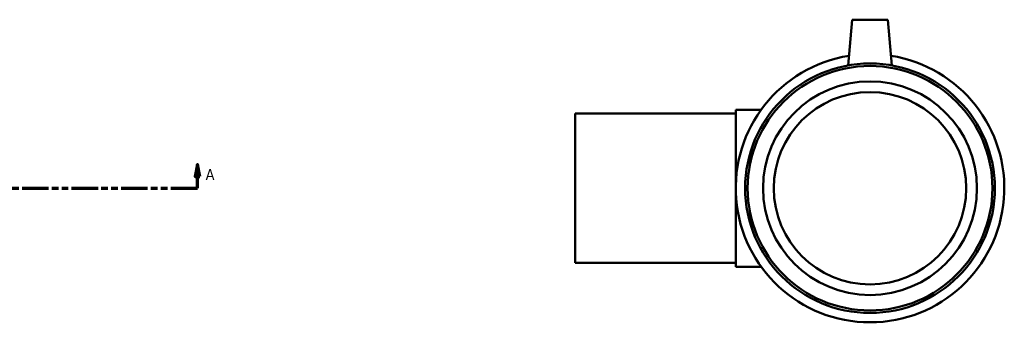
# Model space of a CAD drawing. Header units: millimetres. Extents: x -302 to 1476, y -182 to 1165.
# Tile 7 of 8: x 848 to 1262, y 311 to 439. Entities that reach past the tile are written whole.
import ezdxf

# ---------------------------------------------------------------- set-up
doc = ezdxf.new("R2010")
doc.units = ezdxf.units.MM
doc.linetypes.add('DOUBLE_DASH_CHAIN', pattern=[1.2403, 0.6614, -0.0827, 0.1654, -0.0827, 0.1654, -0.0827])
doc.layers.add('Section Line (ANSI)', color=7, linetype='DOUBLE_DASH_CHAIN', lineweight=70)
doc.layers.add('Visible (ANSI)', color=7, linetype='Continuous', lineweight=50)
doc.styles.add('Label Text (ANSI)', font='tahoma.ttf')

# ---------------------------------------------------------------- blocks, each defined once
blk = doc.blocks.new('2dTransSection0')
at = {"layer": 'Section Line (ANSI)', "linetype": 'Continuous'}
for p, q in [((922.73, 377.68), (921.73, 372.68)), ((922.73, 372.68), (922.73, 377.68)), ((923.73, 372.68), (922.73, 377.68)), ((921.73, 372.68), (923.73, 372.68)), ((922.73, 367.68), (922.73, 372.68)), ((911.48, 367.68), (922.73, 367.68))]:
    blk.add_line(p, q, dxfattribs=at)
at = {"layer": 'Section Line (ANSI)', "linetype": 'DOUBLE_DASH_CHAIN', "ltscale": 16.812849}
blk.add_line((223.33, 367.68), (922.73, 367.68), dxfattribs=at)
at = {"layer": 'Section Line (ANSI)', "linetype": 'Continuous', "flags": 128}
blk.add_lwpolyline([(923.73, 372.68), (922.73, 377.68), (921.73, 372.68), (923.73, 372.68)], dxfattribs=at)
at = {"layer": 'Section Line (ANSI)'}
blk.add_solid([(923.73, 372.68), (922.73, 377.68), (921.73, 372.68), (923.73, 372.68)], dxfattribs=at)
at = {"layer": 'Section Line (ANSI)', "insert": (926.2, 371.18), "char_height": 4.57, "attachment_point": 7, "style": 'Label Text (ANSI)'}
blk.add_mtext('A', dxfattribs=at)

msp = doc.modelspace()

# ---------------------------------------------------------------- linework, layer by layer
at = {"layer": 'Visible (ANSI)'}
for p, q in [((1198.214, 438.677), (1196.528, 419.413)), ((1198.214, 438.677), (1213.214, 438.677)), ((1213.214, 438.677), (1214.899, 419.413)), ((1081.714, 399.177), (1081.714, 336.177)), ((1081.714, 399.177), (1149.214, 399.177)), ((1149.214, 334.602), (1149.214, 400.752)), ((1149.214, 400.752), (1159.907, 400.752)), ((1081.714, 336.177), (1149.214, 336.177)), ((1149.214, 334.602), (1159.907, 334.602))]:
    msp.add_line(p, q, dxfattribs=at)
for radius in [52.545, 51.494, 45, 40.5]:
    msp.add_circle((1205.714, 367.677), radius, dxfattribs=at)
msp.add_arc((1205.714, 367.677), 56.5, 98.99052, 81.00948, dxfattribs=at)

# ---------------------------------------------------------------- block references
at = {"layer": 'Section Line (ANSI)'}
msp.add_blockref('2dTransSection0', (0, 0), dxfattribs=at)

doc.saveas('drawing.dxf')
